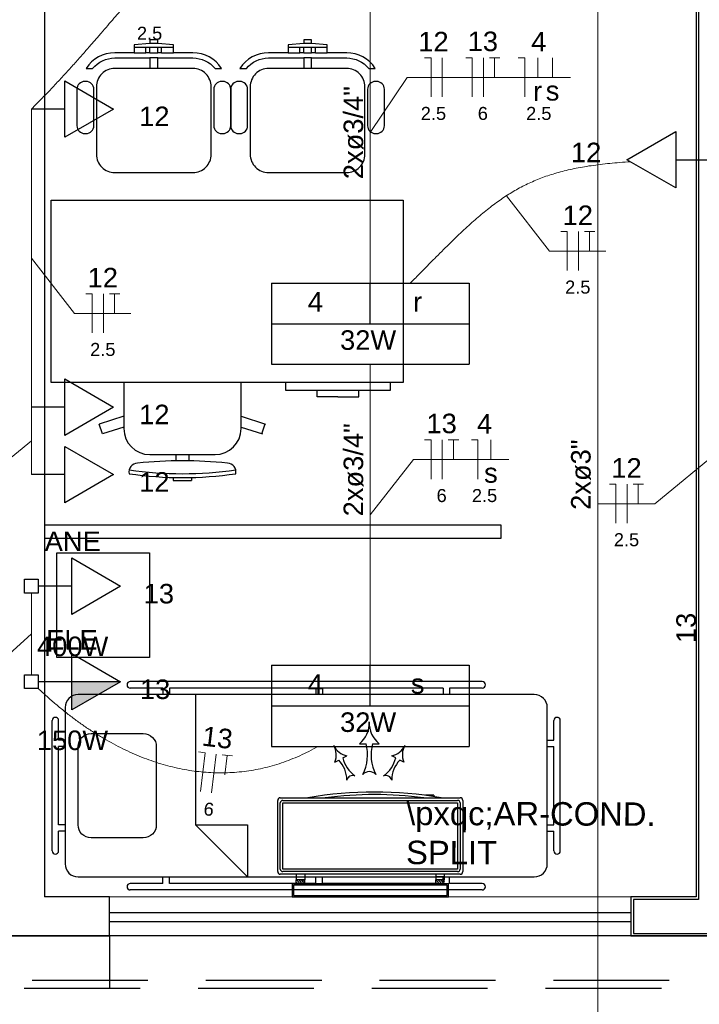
# Model space of a CAD drawing. Header units: feet. Extents: x -18 to 1038, y -110 to 48.
# Tile 168 of 199: x 791.18 to 793.79, y -20.64 to -16.86. Entities that reach past the tile are written whole.
import ezdxf

# ---------------------------------------------------------------- set-up
doc = ezdxf.new("R2010")
doc.units = ezdxf.units.FT
doc.header["$MEASUREMENT"] = 0
doc.linetypes.add('HIDDEN', pattern=[0.9525, 0.635, -0.3175])
for name, color, linetype, lineweight in [('02', 2, 'Continuous', 20), ('EL-Condutos', 4, 'Continuous', 5), ('EL-Fios (Fase 1)', 7, 'Continuous', 5), ('EL-Fios (Fase 3)', 7, 'Continuous', 5), ('EL-Fios (Neutro)', 7, 'Continuous', 5), ('EL-Fios (Retorno)', 7, 'Continuous', 5), ('EL-Fios (Terra)', 7, 'Continuous', 5), ('EL-Textos conduto', 7, 'Continuous', 5), ('EL-Textos fios', 7, 'Continuous', 5), ('Textos', 7, 'Continuous', 5)]:
    doc.layers.add(name, color=color, linetype=linetype, lineweight=lineweight)
for name, color, linetype in [('100_IMPIANTI', 251, 'Continuous'), ('Arq-parede-alta', 5, 'Continuous'), ('JANELA', 3, 'Continuous'), ('MOBILARIO', 8, 'Continuous'), ('P-SIMBOL', 5, 'Continuous'), ('parede', 5, 'Continuous'), ('porta', 3, 'Continuous'), ('PROJEÇÃO', 6, 'HIDDEN')]:
    doc.layers.add(name, color=color, linetype=linetype)
doc.styles.add('Arial', font='arial.ttf')

msp = doc.modelspace()

# ---------------------------------------------------------------- hatches: boundary and pattern name
at = {"layer": 'P-SIMBOL', "linetype": 'Continuous'}
msp.add_hatch(color=256, dxfattribs=at).paths.add_polyline_path([(791.3811, -19.4043), (791.5686, -19.4043), (791.3811, -19.5125)])

# ---------------------------------------------------------------- linework, layer by layer
at = {"layer": '02', "color": 251}
for p, q in [((791.5266, -20.2304), (793.5266, -20.2304)), ((793.5266, -20.3804), (791.5266, -20.3804))]:
    msp.add_line(p, q, dxfattribs=at)
at = {"layer": '100_IMPIANTI'}
for p, q in [((792.4854, -19.6426), (792.5104, -19.6426)), ((792.5354, -19.6426), (792.5604, -19.6426)), ((792.4215, -19.6968), (792.437, -19.6887)), ((792.6244, -19.6968), (792.6089, -19.6887)), ((792.3906, -19.7132), (792.4061, -19.705)), ((792.6553, -19.7132), (792.6398, -19.705)), ((792.7386, -19.8399), (792.7386, -19.8407)), ((792.7711, -19.8399), (792.7386, -19.8399)), ((792.7711, -19.8399), (792.7711, -19.8454)), ((792.1716, -20.1334), (792.1716, -19.8599)), ((792.1816, -19.8499), (792.8716, -19.8499)), ((792.1816, -20.1234), (792.1816, -19.8699)), ((792.1916, -19.8599), (792.8616, -19.8599)), ((792.1916, -20.1234), (792.1916, -19.8699)), ((792.1916, -19.8699), (792.8616, -19.8699)), ((792.8616, -19.8699), (792.8616, -20.1234)), ((792.8716, -19.8699), (792.8716, -20.1234)), ((792.8816, -19.8599), (792.8816, -20.1334)), ((792.8716, -20.1434), (792.1816, -20.1434)), ((792.8616, -20.1234), (792.1916, -20.1234)), ((792.8616, -20.1334), (792.1916, -20.1334)), ((792.2429, -20.1434), (792.2429, -20.1534)), ((792.2754, -20.1434), (792.2754, -20.1534)), ((792.7778, -20.1434), (792.7778, -20.1534)), ((792.8103, -20.1434), (792.8103, -20.1534)), ((792.8266, -20.1804), (792.2266, -20.1804)), ((792.2266, -20.1804), (792.2266, -20.2304)), ((792.2429, -20.1534), (792.2754, -20.1534)), ((792.2429, -20.1534), (792.2429, -20.1654)), ((792.2429, -20.1754), (792.2429, -20.1654)), ((792.2754, -20.1654), (792.2429, -20.1654)), ((792.2429, -20.1738), (792.2445, -20.1754)), ((792.2434, -20.1654), (792.2534, -20.1754)), ((792.2522, -20.1654), (792.2622, -20.1754)), ((792.261, -20.1654), (792.271, -20.1754)), ((792.2699, -20.1654), (792.2754, -20.1709)), ((792.2754, -20.1534), (792.2754, -20.1654)), ((792.2754, -20.1754), (792.2754, -20.1654)), ((792.8103, -20.1534), (792.7778, -20.1534)), ((792.7778, -20.1534), (792.7778, -20.1654)), ((792.7778, -20.1754), (792.7778, -20.1654)), ((792.8103, -20.1654), (792.7778, -20.1654)), ((792.7778, -20.1738), (792.7794, -20.1754)), ((792.7783, -20.1654), (792.7883, -20.1754)), ((792.7871, -20.1654), (792.7971, -20.1754)), ((792.7959, -20.1654), (792.8059, -20.1754)), ((792.8048, -20.1654), (792.8103, -20.1709)), ((792.8103, -20.1534), (792.8103, -20.1654)), ((792.8103, -20.1754), (792.8103, -20.1654)), ((792.8266, -20.2304), (792.8266, -20.1804)), ((792.8216, -20.1854), (792.2316, -20.1854)), ((792.2316, -20.1854), (792.2316, -20.2254)), ((792.8216, -20.2254), (792.8216, -20.1854)), ((792.2266, -20.2304), (792.8266, -20.2304)), ((792.2316, -20.2254), (792.8216, -20.2254))]:
    msp.add_line(p, q, dxfattribs=at)
for centre, radius, start, end in [((792.4201, -19.5631), 0.103, 309.417, 2.3059), ((792.6258, -19.5631), 0.103, 177.6941, 230.583), ((792.4513, -19.618), 0.0721, 205.6234, 258.5123), ((792.3241, -19.6855), 0.0721, 337.3464, 30.2352), ((792.3515, -19.6853), 0.1646, 332.8515, 15.0342), ((792.6944, -19.6853), 0.1646, 164.9658, 207.1485), ((792.5946, -19.618), 0.0721, 281.4877, 334.3766), ((792.7218, -19.6855), 0.0721, 149.7648, 202.6536), ((792.3217, -19.7836), 0.1152, 0.7809, 42.9635), ((792.5338, -19.6711), 0.1152, 192.8952, 235.0778), ((792.5121, -19.6711), 0.1152, 304.9222, 347.1048), ((792.7241, -19.7836), 0.1152, 137.0365, 179.2191), ((792.46, -19.7882), 0.0239, 70.8005, 165.0581), ((792.5229, -19.7836), 0.0341, 42.8712, 137.1288), ((792.5859, -19.7882), 0.0239, 14.9419, 109.1995), ((792.543, -21.3255), 1.4977, 80.1568, 99.8432), ((792.543, -21.3255), 1.4877, 82.7035, 97.2965), ((792.1816, -19.8599), 0.01, 90, 180), ((792.1916, -19.8699), 0.01, 90, 180), ((792.8616, -19.8699), 0.01, 0, 90), ((792.8716, -19.8599), 0.01, 360, 90), ((792.1816, -20.1334), 0.01, 180, 270), ((792.1916, -20.1234), 0.01, 180, 270), ((792.8616, -20.1234), 0.01, 270, 0), ((792.8716, -20.1334), 0.01, 270, 0)]:
    msp.add_arc(centre, radius, start, end, dxfattribs=at)
at = {"layer": 'Arq-parede-alta', "color": 251, "ltscale": 0.03}
for points in [[(791.2766, -15.8303), (791.2766, -20.2304)], [(793.7766, -15.8303), (793.7766, -20.2304)], [(790.7484, -20.2304), (790.7484, -20.3804), (791.5266, -20.3804)], [(791.5266, -20.3804), (791.5266, -20.2304), (791.2766, -20.2304)], [(793.5266, -20.2304), (793.5266, -20.3804), (794.1766, -20.3804), (794.1766, -20.2304)]]:
    msp.add_lwpolyline(points, dxfattribs=at)
at = {"layer": 'Defpoints', "color": 251}
msp.add_lwpolyline([(771.3966, 5.4198), (784.9266, 5.4198), (784.9266, -5.9803), (778.9966, -5.9803), (778.9966, -8.9803), (802.9266, -8.9803), (802.9264, -20.3804), (771.3966, -20.3804), (771.3966, -8.9803), (776.6966, -8.9803), (776.6966, -5.9803), (771.3966, -5.9803)], close=True, dxfattribs=at)
at = {"layer": 'EL-Condutos', "linetype": 'Continuous'}
for points in [[(793.3993, -23.1451), (793.3993, -22.7832), (793.3993, -22.444), (793.3993, -22.1259), (793.3993, -21.8273), (793.3993, -21.5465), (793.3993, -21.2819), (793.3993, -21.032), (793.3993, -20.795), (793.3993, -20.5694), (793.3993, -20.3535), (793.3993, -20.1457), (793.3993, -19.9444), (793.3993, -19.7479), (793.3993, -19.5547), (793.3993, -19.3631), (793.3993, -19.1716), (793.3993, -18.9784), (793.3993, -18.7819), (793.3993, -18.5806), (793.3993, -18.3728), (793.3993, -18.1569), (793.3993, -17.9313), (793.3993, -17.6943), (793.3993, -17.4443), (793.3993, -17.1798), (793.3993, -16.899), (793.3993, -16.6004), (793.3993, -16.2823), (793.3993, -15.9431), (793.3993, -15.5812)], [(791.2266, -17.2066), (791.2686, -17.1639), (791.3077, -17.1231), (791.3442, -17.0841), (791.3781, -17.0469), (791.4099, -17.0113), (791.4397, -16.9774), (791.4676, -16.9452), (791.4941, -16.9146), (791.5192, -16.8855), (791.5433, -16.858), (791.5665, -16.832), (791.589, -16.8075), (791.6112, -16.7844), (791.6332, -16.7626), (791.6552, -16.7422), (791.6775, -16.7232), (791.7003, -16.7054), (791.7239, -16.6889), (791.7484, -16.6736), (791.7742, -16.6594), (791.8013, -16.6464), (791.8301, -16.6345), (791.8608, -16.6237), (791.8936, -16.6139), (791.9287, -16.6051), (791.9664, -16.5973), (792.0068, -16.5903), (792.0503, -16.5843), (792.097, -16.5791), (792.1472, -16.5748)], [(792.5266, -16.72), (792.5266, -16.7719), (792.5266, -16.821), (792.5266, -16.8675), (792.5266, -16.9116), (792.5266, -16.9536), (792.5266, -16.9936), (792.5266, -17.0317), (792.5266, -17.0684), (792.5266, -17.1036), (792.5266, -17.1376), (792.5266, -17.1707), (792.5266, -17.203), (792.5266, -17.2346), (792.5266, -17.2659), (792.5266, -17.297), (792.5266, -17.3281), (792.5266, -17.3593), (792.5266, -17.391), (792.5266, -17.4233), (792.5266, -17.4563), (792.5266, -17.4904), (792.5266, -17.5256), (792.5266, -17.5622), (792.5266, -17.6004), (792.5266, -17.6404), (792.5266, -17.6824), (792.5266, -17.7265), (792.5266, -17.773), (792.5266, -17.8221), (792.5266, -17.8739)], [(791.2266, -17.2066), (791.2266, -17.2619), (791.2266, -17.3137), (791.2266, -17.3622), (791.2266, -17.4076), (791.2266, -17.4502), (791.2266, -17.4903), (791.2266, -17.5281), (791.2266, -17.5639), (791.2266, -17.5978), (791.2266, -17.6303), (791.2266, -17.6615), (791.2266, -17.6917), (791.2266, -17.7211), (791.2266, -17.75), (791.2266, -17.7786), (791.2266, -17.8073), (791.2266, -17.8362), (791.2266, -17.8656), (791.2266, -17.8958), (791.2266, -17.9269), (791.2266, -17.9594), (791.2266, -17.9934), (791.2266, -18.0291), (791.2266, -18.0669), (791.2266, -18.107), (791.2266, -18.1497), (791.2266, -18.1951), (791.2266, -18.2436), (791.2266, -18.2954), (791.2266, -18.3507)], [(792.681, -17.874), (792.7129, -17.8414), (792.7434, -17.8104), (792.7726, -17.7808), (792.8008, -17.7526), (792.8279, -17.7258), (792.8541, -17.7003), (792.8796, -17.6762), (792.9044, -17.6533), (792.9286, -17.6317), (792.9525, -17.6113), (792.976, -17.5921), (792.9994, -17.574), (793.0227, -17.5571), (793.0461, -17.5412), (793.0696, -17.5264), (793.0935, -17.5126), (793.1177, -17.4998), (793.1425, -17.488), (793.1679, -17.4771), (793.1941, -17.467), (793.2212, -17.4579), (793.2493, -17.4495), (793.2786, -17.442), (793.309, -17.4352), (793.3409, -17.4291), (793.3742, -17.4237), (793.4091, -17.419), (793.4457, -17.4149), (793.4842, -17.4114), (793.5246, -17.4085)], [(792.5266, -18.1867), (792.5266, -18.2386), (792.5266, -18.2877), (792.5266, -18.3342), (792.5266, -18.3783), (792.5266, -18.4203), (792.5266, -18.4603), (792.5266, -18.4985), (792.5266, -18.5351), (792.5266, -18.5703), (792.5266, -18.6043), (792.5266, -18.6374), (792.5266, -18.6697), (792.5266, -18.7013), (792.5266, -18.7326), (792.5266, -18.7637), (792.5266, -18.7948), (792.5266, -18.826), (792.5266, -18.8577), (792.5266, -18.89), (792.5266, -18.923), (792.5266, -18.9571), (792.5266, -18.9923), (792.5266, -19.0289), (792.5266, -19.0671), (792.5266, -19.1071), (792.5266, -19.1491), (792.5266, -19.1932), (792.5266, -19.2397), (792.5266, -19.2888), (792.5266, -19.3406)], [(791.2266, -18.3507), (791.2266, -18.3632), (791.2266, -18.375), (791.2266, -18.3859), (791.2266, -18.3962), (791.2266, -18.4059), (791.2266, -18.4149), (791.2266, -18.4235), (791.2266, -18.4316), (791.2266, -18.4393), (791.2266, -18.4466), (791.2266, -18.4537), (791.2266, -18.4605), (791.2266, -18.4672), (791.2266, -18.4737), (791.2266, -18.4802), (791.2266, -18.4867), (791.2266, -18.4933), (791.2266, -18.4999), (791.2266, -18.5067), (791.2266, -18.5138), (791.2266, -18.5212), (791.2266, -18.5288), (791.2266, -18.5369), (791.2266, -18.5455), (791.2266, -18.5546), (791.2266, -18.5642), (791.2266, -18.5745), (791.2266, -18.5855), (791.2266, -18.5972), (791.2266, -18.6097)], [(791.2266, -19.0644), (791.2266, -19.0788), (791.2266, -19.0924), (791.2266, -19.1053), (791.2266, -19.1174), (791.2266, -19.1289), (791.2266, -19.1398), (791.2266, -19.1501), (791.2266, -19.16), (791.2266, -19.1695), (791.2266, -19.1786), (791.2266, -19.1874), (791.2266, -19.196), (791.2266, -19.2044), (791.2266, -19.2127), (791.2266, -19.221), (791.2266, -19.2292), (791.2266, -19.2375), (791.2266, -19.2459), (791.2266, -19.2545), (791.2266, -19.2633), (791.2266, -19.2725), (791.2266, -19.2819), (791.2266, -19.2918), (791.2266, -19.3022), (791.2266, -19.3131), (791.2266, -19.3245), (791.2266, -19.3367), (791.2266, -19.3495), (791.2266, -19.3631), (791.2266, -19.3775)], [(791.2527, -19.4298), (791.2865, -19.4612), (791.3207, -19.4912), (791.3553, -19.5196), (791.3901, -19.5465), (791.4252, -19.5718), (791.4606, -19.5956), (791.4962, -19.6177), (791.532, -19.6383), (791.568, -19.6572), (791.6042, -19.6745), (791.6405, -19.6902), (791.677, -19.7042), (791.7135, -19.7165), (791.7501, -19.7271), (791.7867, -19.736), (791.8234, -19.7432), (791.86, -19.7486), (791.8966, -19.7522), (791.9332, -19.7541), (791.9697, -19.7542), (792.0061, -19.7525), (792.0424, -19.7489), (792.0786, -19.7435), (792.1146, -19.7363), (792.1504, -19.7272), (792.1859, -19.7162), (792.2213, -19.7033), (792.2564, -19.6884), (792.2912, -19.6717), (792.3256, -19.653)]]:
    msp.add_spline(points, degree=3, dxfattribs=at)
at = {"layer": 'EL-Fios (Fase 1)'}
for p, q in [((792.803, -17.1599), (792.803, -17.0099)), ((793.3254, -17.8265), (793.3254, -17.6765)), ((791.503, -18.0658), (791.503, -17.9158)), ((793.5123, -18.7961), (793.5123, -18.6461))]:
    msp.add_line(p, q, dxfattribs=at)
at = {"layer": 'EL-Fios (Fase 3)'}
for p, q in [((792.9611, -17.1599), (792.9611, -17.0099)), ((792.803, -18.6266), (792.803, -18.4766)), ((791.9173, -19.831), (791.9353, -19.6821))]:
    msp.add_line(p, q, dxfattribs=at)
at = {"layer": 'EL-Fios (Neutro)'}
for p, q in [((792.7352, -17.0099), (792.7602, -17.0099)), ((792.7602, -17.1599), (792.7602, -17.0099)), ((792.8932, -17.0099), (792.9182, -17.0099)), ((792.9182, -17.1599), (792.9182, -17.0099)), ((793.0941, -17.0099), (793.1191, -17.0099)), ((793.1191, -17.1599), (793.1191, -17.0099)), ((793.2575, -17.6765), (793.2825, -17.6765)), ((793.2825, -17.8265), (793.2825, -17.6765)), ((791.4352, -17.9158), (791.4602, -17.9158)), ((791.4602, -18.0658), (791.4602, -17.9158)), ((792.7352, -18.4766), (792.7602, -18.4766)), ((792.7602, -18.6266), (792.7602, -18.4766)), ((792.9146, -18.4766), (792.9396, -18.4766)), ((792.9396, -18.6266), (792.9396, -18.4766)), ((793.4445, -18.6461), (793.4695, -18.6461)), ((793.4695, -18.7961), (793.4695, -18.6461)), ((791.8679, -19.674), (791.8927, -19.677)), ((791.8748, -19.8259), (791.8927, -19.677))]:
    msp.add_line(p, q, dxfattribs=at)
at = {"layer": 'EL-Fios (Retorno)'}
for p, q in [((793.1691, -17.0849), (793.1691, -17.0099)), ((793.2262, -17.0849), (793.2262, -17.0099)), ((792.9896, -18.5516), (792.9896, -18.4766))]:
    msp.add_line(p, q, dxfattribs=at)
at = {"layer": 'EL-Fios (Terra)'}
for points in [[(793.0039, -17.0849), (793.0039, -17.0099), (792.9839, -17.0099), (793.0239, -17.0099)], [(793.3682, -17.7515), (793.3682, -17.6765), (793.3482, -17.6765), (793.3882, -17.6765)], [(791.5459, -17.9908), (791.5459, -17.9158), (791.5259, -17.9158), (791.5659, -17.9158)], [(792.8459, -18.5516), (792.8459, -18.4766), (792.8259, -18.4766), (792.8659, -18.4766)], [(793.5552, -18.7211), (793.5552, -18.6461), (793.5352, -18.6461), (793.5752, -18.6461)], [(791.9688, -19.7617), (791.9778, -19.6872), (791.9579, -19.6848), (791.9977, -19.6896)]]:
    msp.add_lwpolyline(points, dxfattribs=at)
at = {"layer": 'EL-Textos fios'}
for p, q in [((792.5266, -17.297), (792.668, -17.0849)), ((792.668, -17.0849), (793.2953, -17.0849)), ((793.049, -17.5393), (793.2147, -17.7515)), ((793.2147, -17.7515), (793.4311, -17.7515)), ((791.2266, -17.7786), (791.3923, -17.9908)), ((791.3923, -17.9908), (791.6087, -17.9908)), ((791.2266, -18.4802), (790.9681, -18.6924)), ((793.8766, -18.509), (793.6181, -18.7211)), ((792.5266, -18.7637), (792.6923, -18.5516)), ((792.6923, -18.5516), (793.0587, -18.5516)), ((793.4016, -18.7211), (793.6181, -18.7211)), ((791.2266, -19.221), (790.7559, -19.6452))]:
    msp.add_line(p, q, dxfattribs=at)
at = {"layer": 'JANELA', "color": 251}
msp.add_lwpolyline([(793.9166, -15.8203), (795.5166, -15.8203), (795.5166, -15.6903), (793.6866, -15.6903), (793.6866, -15.8203), (793.7866, -15.8203), (793.7866, -20.2404), (793.5366, -20.2404), (793.5366, -20.3704), (794.1666, -20.3704), (794.1666, -20.2404), (793.9166, -20.2404)], close=True, dxfattribs=at)
at = {"layer": 'MOBILARIO', "color": 251}
for p, q in [((791.7112, -16.9554), (791.6812, -16.9554)), ((792.3012, -16.9554), (792.2712, -16.9554)), ((791.6662, -16.9904), (791.6662, -16.9704)), ((791.6812, -16.9904), (791.6662, -16.9904)), ((791.6812, -16.9904), (791.6812, -16.9704)), ((791.7112, -16.9904), (791.7112, -16.9704)), ((791.7262, -16.9704), (791.7112, -16.9704)), ((791.7262, -16.9904), (791.7112, -16.9904)), ((791.7262, -16.9904), (791.7262, -16.9704)), ((792.2562, -16.9904), (792.2562, -16.9704)), ((792.2712, -16.9904), (792.2562, -16.9904)), ((792.2712, -16.9904), (792.2712, -16.9704)), ((792.3012, -16.9904), (792.3012, -16.9704)), ((792.3162, -16.9704), (792.3012, -16.9704)), ((792.3162, -16.9904), (792.3012, -16.9904)), ((792.3162, -16.9904), (792.3162, -16.9704)), ((791.5811, -18.2561), (791.5811, -18.4328)), ((792.0311, -18.4328), (792.0311, -18.2561)), ((792.2026, -18.2861), (792.2026, -18.2561)), ((792.6026, -18.2861), (792.2026, -18.2861)), ((792.3226, -18.3111), (792.3226, -18.2861)), ((792.4826, -18.3111), (792.4826, -18.2861)), ((792.6026, -18.2561), (792.6026, -18.2861)), ((792.4026, -18.3111), (792.3226, -18.3111)), ((792.4026, -18.3111), (792.4826, -18.3111)), ((791.5811, -18.3848), (791.4872, -18.4154)), ((792.0311, -18.3848), (792.1251, -18.4154)), ((791.4996, -18.4534), (791.4872, -18.4154)), ((791.5811, -18.4269), (791.4996, -18.4534)), ((792.0311, -18.4269), (792.1127, -18.4534)), ((792.1112, -18.4529), (792.1236, -18.4149)), ((791.6811, -18.5328), (791.9311, -18.5328)), ((791.7811, -18.5328), (791.7811, -18.5568)), ((791.8311, -18.5328), (791.8311, -18.5568)), ((791.7711, -18.621), (791.7711, -18.6318)), ((791.8411, -18.621), (791.8411, -18.6318)), ((792.9559, -19.4037), (791.6059, -19.4037)), ((793.1559, -19.4537), (791.4059, -19.4537)), ((791.7309, -19.4287), (791.6059, -19.4287)), ((791.7309, -19.4287), (791.7309, -19.4537)), ((792.3184, -19.4287), (791.7559, -19.4287)), ((791.7559, -19.4287), (791.7559, -19.4537)), ((791.8559, -19.4537), (791.8559, -19.9537)), ((792.3184, -19.4287), (792.3184, -19.4537)), ((792.8059, -19.4287), (792.3434, -19.4287)), ((792.3434, -19.4287), (792.3434, -19.4537)), ((792.8059, -19.4287), (792.8059, -19.4537)), ((792.9559, -19.4287), (792.8309, -19.4287)), ((792.8309, -19.4287), (792.8309, -19.4537)), ((791.3559, -19.5037), (791.3559, -20.1037)), ((793.2059, -20.1037), (793.2059, -19.5037)), ((791.3059, -20.0537), (791.3059, -19.5537)), ((791.3309, -19.6287), (791.3309, -19.5537)), ((793.2309, -19.6287), (793.2309, -19.5537)), ((793.2559, -20.0537), (793.2559, -19.5537)), ((791.3559, -19.6287), (791.3309, -19.6287)), ((793.2059, -19.6287), (793.2309, -19.6287)), ((791.3309, -19.9537), (791.3309, -19.6537)), ((791.3559, -19.6537), (791.3309, -19.6537)), ((793.2059, -19.6537), (793.2309, -19.6537)), ((793.2309, -19.9537), (793.2309, -19.6537)), ((791.3559, -19.9537), (791.3309, -19.9537)), ((791.8559, -19.9537), (792.0559, -20.1537)), ((791.8559, -19.9537), (792.0559, -19.9537)), ((792.0559, -19.9537), (792.0559, -20.1537)), ((793.2059, -19.9537), (793.2309, -19.9537)), ((791.3309, -20.0537), (791.3309, -19.9787)), ((791.3559, -19.9787), (791.3309, -19.9787)), ((793.2059, -19.9787), (793.2309, -19.9787)), ((793.2309, -20.0537), (793.2309, -19.9787)), ((791.4059, -20.1537), (793.1559, -20.1537)), ((791.7309, -20.1787), (791.6059, -20.1787)), ((791.7309, -20.1787), (791.7309, -20.1537)), ((791.7559, -20.1787), (791.7559, -20.1537)), ((792.3184, -20.1787), (791.7559, -20.1787)), ((792.3184, -20.1787), (792.3184, -20.1537)), ((792.3434, -20.1787), (792.3434, -20.1537)), ((792.8059, -20.1787), (792.3434, -20.1787)), ((792.8059, -20.1787), (792.8059, -20.1537)), ((792.8309, -20.1787), (792.8309, -20.1537)), ((792.9559, -20.1787), (792.8309, -20.1787)), ((792.9559, -20.2037), (791.6059, -20.2037))]:
    msp.add_line(p, q, dxfattribs=at)
at = {"layer": 'MOBILARIO'}
for points in [[(791.6812, -17.0504), (791.5462, -17.0504, 0.414214), (791.4762, -17.1204), (791.4762, -17.1204), (791.4762, -17.3804, 0.414214), (791.5462, -17.4504), (791.5462, -17.4504), (791.8462, -17.4504, 0.414214), (791.9162, -17.3804), (791.9162, -17.3804), (791.9162, -17.1204, 0.414214), (791.8462, -17.0504), (791.8462, -17.0504), (791.7112, -17.0504), (791.7112, -17.0104), (791.8462, -17.0104, -0.223888), (791.9311, -17.0504), (791.9311, -17.0504), (791.9558, -17.0504, 0.255924), (791.8462, -16.9904), (791.8462, -16.9904), (791.7712, -16.9904), (791.7712, -16.9604), (791.7112, -16.9554), (791.7112, -16.9404), (791.6812, -16.9404), (791.6812, -16.9554), (791.6212, -16.9604), (791.6212, -16.9904), (791.5462, -16.9904, 0.255924), (791.4367, -17.0504), (791.4367, -17.0504), (791.4614, -17.0504, -0.223888), (791.5462, -17.0104), (791.5462, -17.0104), (791.6812, -17.0104), (791.6812, -17.0504)], [(792.2712, -17.0504), (792.1362, -17.0504, 0.414214), (792.0662, -17.1204), (792.0662, -17.1204), (792.0662, -17.3804, 0.414214), (792.1362, -17.4504), (792.1362, -17.4504), (792.4362, -17.4504, 0.414214), (792.5062, -17.3804), (792.5062, -17.3804), (792.5062, -17.1204, 0.414214), (792.4362, -17.0504), (792.4362, -17.0504), (792.3012, -17.0504), (792.3012, -17.0104), (792.4362, -17.0104, -0.223888), (792.5211, -17.0504), (792.5211, -17.0504), (792.5458, -17.0504, 0.255924), (792.4362, -16.9904), (792.4362, -16.9904), (792.3612, -16.9904), (792.3612, -16.9604), (792.3012, -16.9554), (792.3012, -16.9404), (792.2712, -16.9404), (792.2712, -16.9554), (792.2112, -16.9604), (792.2112, -16.9904), (792.1362, -16.9904, 0.255924), (792.0267, -17.0504), (792.0267, -17.0504), (792.0514, -17.0504, -0.223888), (792.1362, -17.0104), (792.1362, -17.0104), (792.2712, -17.0104), (792.2712, -17.0504)], [(791.4362, -17.1004), (791.4312, -17.1004, 0.414214), (791.4012, -17.1304), (791.4012, -17.1304), (791.4012, -17.2704, 0.414214), (791.4312, -17.3004), (791.4312, -17.3004), (791.4362, -17.3004, 0.414214), (791.4662, -17.2704), (791.4662, -17.2704), (791.4662, -17.1304, 0.414214), (791.4362, -17.1004), (791.4362, -17.1004)], [(791.9262, -17.1304), (791.9262, -17.2704, 0.414214), (791.9562, -17.3004), (791.9562, -17.3004), (791.9612, -17.3004, 0.414214), (791.9912, -17.2704), (791.9912, -17.2704), (791.9912, -17.1304, 0.414214), (791.9612, -17.1004), (791.9612, -17.1004), (791.9562, -17.1004, 0.414214), (791.9262, -17.1304), (791.9262, -17.1304)], [(792.0262, -17.1004), (792.0212, -17.1004, 0.414214), (791.9912, -17.1304), (791.9912, -17.1304), (791.9912, -17.2704, 0.414214), (792.0212, -17.3004), (792.0212, -17.3004), (792.0262, -17.3004, 0.414214), (792.0562, -17.2704), (792.0562, -17.2704), (792.0562, -17.1304, 0.414214), (792.0262, -17.1004), (792.0262, -17.1004)], [(792.5162, -17.1304), (792.5162, -17.2704, 0.414214), (792.5462, -17.3004), (792.5462, -17.3004), (792.5512, -17.3004, 0.414214), (792.5812, -17.2704), (792.5812, -17.2704), (792.5812, -17.1304, 0.414214), (792.5512, -17.1004), (792.5512, -17.1004), (792.5462, -17.1004, 0.414214), (792.5162, -17.1304), (792.5162, -17.1304)], [(791.4559, -19.6037), (791.6559, -19.6037, -0.414214), (791.7059, -19.6537), (791.7059, -19.6537), (791.7059, -19.9537, -0.414214), (791.6559, -20.0037), (791.6559, -20.0037), (791.4559, -20.0037, -0.414214), (791.4059, -19.9537), (791.4059, -19.9537), (791.4059, -19.6537, -0.414214), (791.4559, -19.6037), (791.4559, -19.6037)]]:
    msp.add_lwpolyline(points, format="xyb", dxfattribs=at)
for points in [[(791.6662, -16.9704), (791.6212, -16.9704)], [(791.6212, -16.9904), (791.6662, -16.9904)], [(791.6812, -16.9704), (791.6662, -16.9704)], [(791.7112, -16.9704), (791.6812, -16.9704)], [(791.6812, -16.9904), (791.7112, -16.9904)], [(791.7712, -16.9704), (791.7262, -16.9704)], [(791.7262, -16.9904), (791.7712, -16.9904)], [(792.2562, -16.9704), (792.2112, -16.9704)], [(792.2112, -16.9904), (792.2562, -16.9904)], [(792.2712, -16.9704), (792.2562, -16.9704)], [(792.3012, -16.9704), (792.2712, -16.9704)], [(792.2712, -16.9904), (792.3012, -16.9904)], [(792.3612, -16.9704), (792.3162, -16.9704)], [(792.3162, -16.9904), (792.3612, -16.9904)], [(791.7112, -17.0104), (791.6812, -17.0104)], [(792.3012, -17.0104), (792.2712, -17.0104)], [(791.7112, -17.0504), (791.6812, -17.0504)], [(792.3012, -17.0504), (792.2712, -17.0504)], [(791.2766, -18.8537), (793.0291, -18.8537), (793.0291, -18.8037), (791.2766, -18.8037)]]:
    msp.add_lwpolyline(points, dxfattribs=at)
for points in [[(791.3026, -17.5561), (792.6526, -17.5561), (792.6526, -18.2561), (791.3026, -18.2561)], [(791.68, -19.3119), (791.3247, -19.3119), (791.3247, -18.9095), (791.68, -18.9095)]]:
    msp.add_lwpolyline(points, close=True, dxfattribs=at)
at = {"layer": 'MOBILARIO', "color": 251}
for centre, radius, start, end in [((791.6811, -18.4328), 0.1, 180, 270), ((791.9311, -18.4328), 0.1, 270, 0), ((791.6356, -18.6004), 0.0349, 93.438, 189.1712), ((791.8061, -17.1977), 1.4083, 261.6302, 278.3698), ((791.8061, -20.2278), 1.6711, 84.0697, 95.9303), ((791.9767, -18.6004), 0.0349, 350.8288, 86.562), ((791.8061, -17.2127), 1.4083, 261.6302, 278.3698), ((791.8061, -16.7838), 1.8483, 268.915, 271.085), ((791.6059, -19.4162), 0.0125, 90, 270), ((792.9559, -19.4162), 0.0125, 270, 90), ((791.4059, -19.5037), 0.05, 90, 180), ((793.1559, -19.5037), 0.05, 0, 90), ((791.3184, -19.5537), 0.0125, 0, 180), ((793.2434, -19.5537), 0.0125, 0, 180), ((791.3184, -20.0537), 0.0125, 180, 0), ((793.2434, -20.0537), 0.0125, 180, 0), ((791.4059, -20.1037), 0.05, 180, 270), ((793.1559, -20.1037), 0.05, 270, 0), ((791.6059, -20.1912), 0.0125, 90, 270), ((792.9559, -20.1912), 0.0125, 270, 90)]:
    msp.add_arc(centre, radius, start, end, dxfattribs=at)
at = {"layer": 'P-SIMBOL'}
for p, q in [((791.3546, -17.0983), (791.5421, -17.2066)), ((791.3546, -17.3148), (791.3546, -17.0983)), ((791.3546, -17.2066), (791.2266, -17.2066)), ((791.5421, -17.2066), (791.3546, -17.3148)), ((793.5111, -17.4009), (793.6986, -17.2926)), ((793.6986, -17.2926), (793.6986, -17.5091)), ((793.6986, -17.5091), (793.5111, -17.4009)), ((793.6986, -17.4009), (793.8266, -17.4009)), ((792.1474, -17.8747), (792.1474, -18.186)), ((792.1474, -17.8747), (792.9059, -17.8747)), ((792.5266, -18.0303), (792.5266, -17.8747)), ((792.9059, -17.8747), (792.9059, -18.186)), ((792.1474, -18.0303), (792.9059, -18.0303)), ((792.1474, -18.186), (792.9059, -18.186)), ((791.3546, -18.2424), (791.5421, -18.3507)), ((791.3546, -18.4589), (791.3546, -18.2424)), ((791.3546, -18.3507), (791.2266, -18.3507)), ((791.5421, -18.3507), (791.3546, -18.4589)), ((791.3546, -18.5015), (791.5421, -18.6097)), ((791.3546, -18.718), (791.3546, -18.5015)), ((791.3546, -18.6097), (791.2266, -18.6097)), ((791.5421, -18.6097), (791.3546, -18.718)), ((791.3811, -18.9294), (791.5686, -19.0377)), ((791.3811, -19.1459), (791.3811, -18.9294)), ((791.2001, -19.0642), (791.2001, -19.0112)), ((791.2001, -19.0112), (791.2531, -19.0112)), ((791.2531, -19.0112), (791.2531, -19.0642)), ((791.3811, -19.0377), (791.2531, -19.0377)), ((791.5686, -19.0377), (791.3811, -19.1459)), ((791.2531, -19.0642), (791.2001, -19.0642)), ((791.3811, -19.296), (791.5686, -19.4043)), ((791.3811, -19.5125), (791.3811, -19.296)), ((792.1474, -19.3414), (792.1474, -19.6527)), ((792.1474, -19.3414), (792.9059, -19.3414)), ((792.5266, -19.497), (792.5266, -19.3414)), ((792.9059, -19.3414), (792.9059, -19.6527)), ((791.2001, -19.4308), (791.2001, -19.3777)), ((791.2001, -19.3777), (791.2531, -19.3777)), ((791.2531, -19.3777), (791.2531, -19.4308)), ((791.3811, -19.4043), (791.2531, -19.4043)), ((791.5686, -19.4043), (791.3811, -19.4043)), ((791.5686, -19.4043), (791.3811, -19.5125)), ((791.2531, -19.4308), (791.2001, -19.4308)), ((792.1474, -19.497), (792.9059, -19.497)), ((792.1474, -19.6527), (792.9059, -19.6527))]:
    msp.add_line(p, q, dxfattribs=at)
at = {"layer": 'parede', "color": 251}
msp.add_line((793.7766, -20.2304), (793.5266, -20.2304), dxfattribs=at)
at = {"layer": 'porta', "color": 251}
for p, q in [((791.5266, -20.2904), (793.5266, -20.2904)), ((791.5266, -20.3254), (793.5266, -20.3254))]:
    msp.add_line(p, q, dxfattribs=at)
at = {"layer": 'PROJEÇÃO', "color": 251, "ltscale": 0.7}
msp.add_line((791.5266, -20.3803), (791.5266, -20.5804), dxfattribs=at)
for points in [[(771.1966, -19.5804), (771.1966, -20.5804), (803.1266, -20.5804), (803.1266, -19.5804), (802.9266, -19.5804)], [(771.2266, -19.6104), (771.2266, -20.5504), (803.0966, -20.5504), (803.0966, -19.6104), (802.9266, -19.6104)]]:
    msp.add_lwpolyline(points, dxfattribs=at)

# ---------------------------------------------------------------- texts
at = {"layer": '100_IMPIANTI', "insert": (792.6646, -19.8646), "char_height": 0.09, "width": 5.051938, "attachment_point": 1, "rotation": 359.8003, "style": 'Arial'}
msp.add_mtext('\\\\pxqc;AR-COND.\\PSPLIT', dxfattribs=at)
at = {"layer": 'EL-Textos conduto', "char_height": 0.075, "attachment_point": 8, "rotation": 90.0002, "line_spacing_factor": 0.6, "style": 'Arial'}
for s, insert, width in [('2xø3/4"', (792.5014, -17.297), 0.715015), ('2xø3/4"', (792.5014, -18.5911), 0.715015), ('2xø3"', (793.3741, -18.6098), 0.54032)]:
    msp.add_mtext(s, dxfattribs=dict(at, insert=insert, width=width))
at = {"layer": 'EL-Textos fios', "attachment_point": 8, "line_spacing_factor": 0.6, "style": 'Arial'}
for s, insert, char_height, width in [('2.5', (791.6801, -16.9412), 0.05, 0.194131), ('12', (792.7691, -16.9851), 0.075, 0.233003), ('13', (792.9586, -16.9851), 0.075, 0.233003), ('4', (793.1733, -16.9851), 0.075, 0.116502), ('r', (793.1691, -17.1749), 0.075, 0.069741), ('s', (793.2262, -17.1749), 0.075, 0.10484), ('2.5', (792.7691, -17.2489), 0.05, 0.194131), ('6', (792.9586, -17.2489), 0.05, 0.077668), ('2.5', (793.1733, -17.2489), 0.05, 0.194131), ('12', (793.3229, -17.6517), 0.075, 0.233003), ('12', (791.5005, -17.891), 0.075, 0.233003), ('2.5', (793.3229, -17.9155), 0.05, 0.194131), ('2.5', (791.5005, -18.1548), 0.05, 0.194131), ('13', (792.8005, -18.4518), 0.075, 0.233003), ('4', (792.9652, -18.4518), 0.075, 0.116502), ('12', (793.5098, -18.6214), 0.075, 0.233003), ('s', (792.9896, -18.6416), 0.075, 0.10484), ('6', (792.8005, -18.7156), 0.05, 0.077668), ('2.5', (792.9652, -18.7156), 0.05, 0.194131), ('2.5', (793.5098, -18.8851), 0.05, 0.194131)]:
    msp.add_mtext(s, dxfattribs=dict(at, insert=insert, char_height=char_height, width=width))
for s, insert, char_height, width, rotation in [('13', (793.7769, -19.198), 0.075, 0.233003, 90.0002), ('13', (791.9357, -19.6572), 0.075, 0.233003, 353.1311), ('6', (791.9042, -19.9191), 0.05, 0.077668, 353.1311)]:
    msp.add_mtext(s, dxfattribs=dict(at, insert=insert, char_height=char_height, width=width, rotation=rotation))
at = {"layer": 'Textos', "char_height": 0.075, "attachment_point": 8, "line_spacing_factor": 0.6, "style": 'Arial'}
for s, insert, width in [('12', (791.6983, -17.2719), 0.233003), ('12', (793.3549, -17.4105), 0.233003), ('4', (792.3161, -17.9841), 0.116502), ('r', (792.7086, -17.9841), 0.069741), ('32W', (792.5185, -18.1316), 0.430793), ('12', (791.6983, -18.4161), 0.233003), ('12', (791.6983, -18.6751), 0.233003), ('ANE', (791.3853, -18.9033), 0.431021), ('13', (791.7156, -19.1051), 0.233003), ('ELE', (791.3818, -19.281), 0.396151), ('400W', (791.3848, -19.3074), 0.547294), ('13', (791.7012, -19.472), 0.233003), ('4', (792.3161, -19.4508), 0.116502), ('s', (792.7086, -19.4508), 0.10484), ('32W', (792.5185, -19.5983), 0.430793), ('150W', (791.3842, -19.6679), 0.547294)]:
    msp.add_mtext(s, dxfattribs=dict(at, insert=insert, width=width))

doc.saveas('drawing.dxf')
